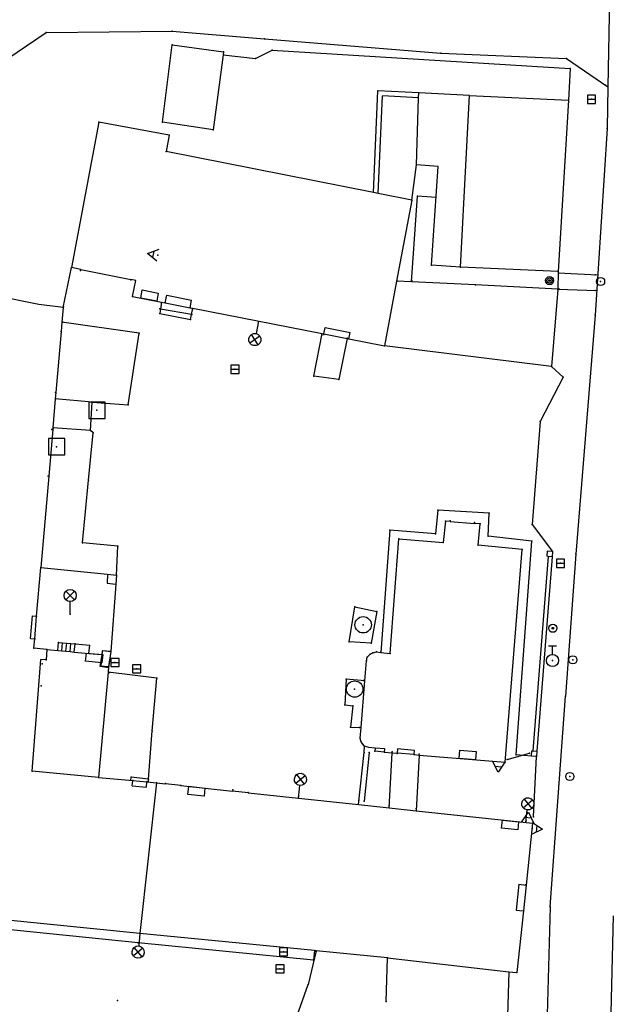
# Model space of a CAD drawing. Extents: x -607874 to -607650, y -1001577 to -1001207.
# Tile 3 of 12: x -607794 to -607758, y -1001547 to -1001487. Entities that reach past the tile are written whole.
import ezdxf

# ---------------------------------------------------------------- set-up
doc = ezdxf.new("R2010")
doc.units = 0
doc.header["$MEASUREMENT"] = 0
doc.layers.add('polohopis', color=7, linetype='CONTINUOUS')

msp = doc.modelspace()

# ---------------------------------------------------------------- linework, layer by layer
at = {"layer": 'polohopis'}
for p, q in [((-607758.286, -1001484.495), (-607758.396, -1001490.809)), ((-607798.57, -1001491.42), (-607792.74, -1001487.49)), ((-607792.74, -1001487.49), (-607785.04, -1001487.41)), ((-607785.04, -1001487.41), (-607779.39, -1001487.88)), ((-607779.39, -1001487.88), (-607768.61, -1001488.75)), ((-607785.63, -1001492.97), (-607785.04, -1001488.24)), ((-607785.04, -1001488.24), (-607781.9, -1001488.67)), ((-607781.925, -1001488.858), (-607782.53, -1001493.44)), ((-607781.9, -1001488.67), (-607781.925, -1001488.858)), ((-607781.925, -1001488.858), (-607779.94, -1001489.07)), ((-607779.94, -1001489.07), (-607778.92, -1001488.57)), ((-607778.92, -1001488.57), (-607760.71, -1001489.69)), ((-607768.61, -1001488.75), (-607760.92, -1001489.07)), ((-607760.92, -1001489.07), (-607758.396, -1001490.809)), ((-607760.71, -1001489.69), (-607760.81, -1001491.62)), ((-607758.396, -1001490.809), (-607758.44, -1001493.35)), ((-607772.734, -1001497.273), (-607772.46, -1001491.05)), ((-607769.96, -1001491.18), (-607772.46, -1001491.05)), ((-607772.436, -1001497.332), (-607772.173, -1001491.366)), ((-607769.969, -1001491.48), (-607772.173, -1001491.366)), ((-607770.088, -1001495.585), (-607769.969, -1001491.48)), ((-607769.969, -1001491.48), (-607769.96, -1001491.18)), ((-607766.864, -1001491.329), (-607769.96, -1001491.18)), ((-607767.41, -1001501.83), (-607766.864, -1001491.329)), ((-607766.864, -1001491.329), (-607760.81, -1001491.62)), ((-607760.81, -1001491.62), (-607761.43, -1001502.09)), ((-607759.65, -1001491.57), (-607759.15, -1001491.57)), ((-607789.52, -1001492.96), (-607791.19, -1001501.86)), ((-607785.22, -1001493.77), (-607789.52, -1001492.96)), ((-607782.53, -1001493.44), (-607785.63, -1001492.97)), ((-607785.22, -1001493.77), (-607785.4, -1001494.76)), ((-607758.44, -1001493.35), (-607759.18, -1001504.77)), ((-607772.734, -1001497.273), (-607785.4, -1001494.76)), ((-607770.38, -1001497.74), (-607770.088, -1001495.585)), ((-607768.771, -1001495.674), (-607770.088, -1001495.585)), ((-607769.18, -1001501.71), (-607768.771, -1001495.674)), ((-607772.436, -1001497.332), (-607772.734, -1001497.273)), ((-607770.38, -1001497.74), (-607772.436, -1001497.332)), ((-607770.394, -1001502.723), (-607770.04, -1001497.49)), ((-607768.899, -1001497.567), (-607770.04, -1001497.49)), ((-607770.38, -1001497.74), (-607771.312, -1001502.679)), ((-607786.553, -1001500.989), (-607785.838, -1001500.722)), ((-607785.982, -1001501.458), (-607786.553, -1001500.989)), ((-607786.168, -1001500.846), (-607786.245, -1001501.241)), ((-607767.41, -1001501.83), (-607769.18, -1001501.71)), ((-607791.71, -1001504.29), (-607791.19, -1001501.86)), ((-607790.636, -1001501.97), (-607791.19, -1001501.86)), ((-607790.636, -1001501.97), (-607787.564, -1001502.58)), ((-607761.43, -1001502.09), (-607767.41, -1001501.83)), ((-607761.43, -1001502.09), (-607761.46, -1001503.2)), ((-607761.432, -1001502.169), (-607759.02, -1001502.298)), ((-607793.202, -1001504.111), (-607800, -1001502.73)), ((-607787.267, -1001502.639), (-607787.564, -1001502.58)), ((-607787.46, -1001503.62), (-607787.267, -1001502.639)), ((-607771.312, -1001502.679), (-607772.06, -1001506.64)), ((-607770.394, -1001502.723), (-607771.312, -1001502.679)), ((-607766.48, -1001502.91), (-607770.394, -1001502.723)), ((-607761.459, -1001503.167), (-607766.48, -1001502.91)), ((-607786.966, -1001503.717), (-607786.87, -1001503.226)), ((-607786.87, -1001503.226), (-607785.888, -1001503.419)), ((-607785.888, -1001503.419), (-607785.986, -1001503.91)), ((-607761.46, -1001503.2), (-607761.84, -1001507.9)), ((-607761.459, -1001503.167), (-607759.082, -1001503.253)), ((-607791.71, -1001504.29), (-607793.202, -1001504.111)), ((-607787.46, -1001503.62), (-607785.684, -1001503.969)), ((-607785.986, -1001503.91), (-607786.966, -1001503.717)), ((-607785.684, -1001503.969), (-607785.748, -1001504.389)), ((-607785.684, -1001503.969), (-607785.462, -1001504.012)), ((-607785.462, -1001504.012), (-607785.372, -1001503.551)), ((-607785.462, -1001504.012), (-607783.95, -1001504.308)), ((-607785.372, -1001503.551), (-607783.86, -1001503.847)), ((-607783.95, -1001504.308), (-607783.86, -1001503.847)), ((-607791.71, -1001504.29), (-607791.787, -1001505.192)), ((-607785.748, -1001504.389), (-607785.79, -1001504.66)), ((-607785.79, -1001504.66), (-607783.93, -1001505.03)), ((-607783.862, -1001504.726), (-607785.748, -1001504.389)), ((-607783.95, -1001504.308), (-607783.777, -1001504.342)), ((-607783.93, -1001505.03), (-607783.862, -1001504.726)), ((-607783.862, -1001504.726), (-607783.777, -1001504.342)), ((-607783.777, -1001504.342), (-607775.871, -1001505.892)), ((-607791.787, -1001505.192), (-607791.837, -1001505.77)), ((-607787.07, -1001505.86), (-607791.787, -1001505.192)), ((-607779.764, -1001505.129), (-607779.913, -1001505.89)), ((-607759.18, -1001504.77), (-607760.35, -1001519.37)), ((-607791.837, -1001505.77), (-607792.156, -1001509.501)), ((-607787.73, -1001510.24), (-607787.07, -1001505.86)), ((-607779.776, -1001506.569), (-607780.194, -1001505.946)), ((-607776.38, -1001508.5), (-607775.871, -1001505.892)), ((-607775.871, -1001505.892), (-607775.765, -1001505.913)), ((-607775.765, -1001505.913), (-607775.688, -1001505.52)), ((-607775.765, -1001505.913), (-607774.333, -1001506.194)), ((-607775.688, -1001505.52), (-607774.163, -1001505.819)), ((-607774.24, -1001506.212), (-607774.163, -1001505.819)), ((-607779.674, -1001506.048), (-607780.296, -1001506.467)), ((-607774.333, -1001506.194), (-607774.84, -1001508.7)), ((-607774.333, -1001506.194), (-607774.24, -1001506.212)), ((-607774.24, -1001506.212), (-607772.06, -1001506.64)), ((-607761.84, -1001507.9), (-607772.06, -1001506.64)), ((-607781.45, -1001508.07), (-607780.95, -1001508.07)), ((-607761.84, -1001507.9), (-607761.13, -1001508.55)), ((-607774.84, -1001508.7), (-607776.38, -1001508.5)), ((-607761.13, -1001508.55), (-607762.53, -1001511.27)), ((-607792.156, -1001509.501), (-607792.189, -1001509.888)), ((-607792.189, -1001509.888), (-607792.34, -1001511.646)), ((-607789.94, -1001510.08), (-607792.189, -1001509.888)), ((-607790.04, -1001511.82), (-607789.94, -1001510.08)), ((-607789.94, -1001510.08), (-607787.73, -1001510.24)), ((-607762.53, -1001511.27), (-607763.03, -1001517.56)), ((-607792.349, -1001511.754), (-607792.593, -1001514.612)), ((-607792.34, -1001511.646), (-607792.349, -1001511.754)), ((-607790.04, -1001511.82), (-607792.34, -1001511.646)), ((-607790.15, -1001514.85), (-607789.88, -1001511.95)), ((-607789.88, -1001511.95), (-607790.04, -1001511.82)), ((-607792.593, -1001514.612), (-607793.07, -1001520.19)), ((-607790.52, -1001518.68), (-607790.15, -1001514.85)), ((-607768.8, -1001516.69), (-607768.94, -1001518.12)), ((-607765.65, -1001516.86), (-607768.8, -1001516.69)), ((-607768.33, -1001517.36), (-607768.47, -1001518.65)), ((-607768.043, -1001517.381), (-607768.33, -1001517.36)), ((-607768.043, -1001517.381), (-607766.554, -1001517.493)), ((-607765.72, -1001518.27), (-607765.65, -1001516.86)), ((-607771.72, -1001517.9), (-607772.283, -1001525.375)), ((-607768.94, -1001518.12), (-607771.72, -1001517.9)), ((-607766.2, -1001517.52), (-607766.554, -1001517.493)), ((-607766.33, -1001518.83), (-607766.2, -1001517.52)), ((-607763.03, -1001517.56), (-607761.78, -1001519.21)), ((-607771.7, -1001525.45), (-607771.17, -1001518.44)), ((-607771.17, -1001518.44), (-607768.47, -1001518.65)), ((-607763.05, -1001518.58), (-607765.72, -1001518.27)), ((-607764, -1001531.64), (-607763.05, -1001518.58)), ((-607788.36, -1001518.89), (-607790.52, -1001518.68)), ((-607788.45, -1001520.66), (-607788.36, -1001518.89)), ((-607763.64, -1001519.08), (-607766.33, -1001518.83)), ((-607764.68, -1001532.09), (-607763.64, -1001519.08)), ((-607762.099, -1001519.185), (-607762.124, -1001519.504)), ((-607761.78, -1001519.21), (-607762.099, -1001519.185)), ((-607762.054, -1001519.509), (-607762.982, -1001531.397)), ((-607761.805, -1001519.529), (-607762.733, -1001531.41)), ((-607762.054, -1001519.509), (-607762.124, -1001519.504)), ((-607761.805, -1001519.529), (-607762.054, -1001519.509)), ((-607761.78, -1001519.21), (-607761.805, -1001519.529)), ((-607760.35, -1001519.37), (-607760.99, -1001528.05)), ((-607793.336, -1001523.169), (-607793.07, -1001520.19)), ((-607793.07, -1001520.19), (-607788.987, -1001520.605)), ((-607761.54, -1001519.93), (-607761.04, -1001519.93)), ((-607788.987, -1001520.605), (-607789.026, -1001521.144)), ((-607788.987, -1001520.605), (-607788.45, -1001520.66)), ((-607788.45, -1001520.66), (-607788.489, -1001521.199)), ((-607789.026, -1001521.144), (-607788.489, -1001521.199)), ((-607788.489, -1001521.199), (-607788.79, -1001525.33)), ((-607791.545, -1001521.635), (-607791.015, -1001522.165)), ((-607791.545, -1001522.165), (-607791.015, -1001521.635)), ((-607791.28, -1001523.05), (-607791.28, -1001522.275)), ((-607774.22, -1001524.74), (-607773.86, -1001522.6)), ((-607773.86, -1001522.6), (-607772.53, -1001522.87)), ((-607793.699, -1001524.518), (-607793.579, -1001523.148)), ((-607793.579, -1001523.148), (-607793.33, -1001523.17)), ((-607793.45, -1001524.54), (-607793.33, -1001523.17)), ((-607772.53, -1001522.87), (-607772.87, -1001524.82)), ((-607793.699, -1001524.518), (-607793.45, -1001524.54)), ((-607793.51, -1001525.11), (-607793.45, -1001524.54)), ((-607792.71, -1001525.2), (-607793.51, -1001525.11)), ((-607792.71, -1001525.2), (-607792.75, -1001525.83)), ((-607792.71, -1001525.2), (-607792.034, -1001525.262)), ((-607792.034, -1001525.262), (-607791.99, -1001524.78)), ((-607791.99, -1001524.78), (-607791.74, -1001524.797)), ((-607791.785, -1001525.285), (-607791.74, -1001524.797)), ((-607791.74, -1001524.797), (-607791.491, -1001524.814)), ((-607791.536, -1001525.308), (-607791.491, -1001524.814)), ((-607791.491, -1001524.814), (-607791.242, -1001524.832)), ((-607791.287, -1001525.331), (-607791.242, -1001524.832)), ((-607791.242, -1001524.832), (-607790.98, -1001524.85)), ((-607791.027, -1001525.355), (-607790.98, -1001524.85)), ((-607790.98, -1001524.85), (-607790.084, -1001524.933)), ((-607790.131, -1001525.438), (-607790.084, -1001524.933)), ((-607772.87, -1001524.82), (-607774.22, -1001524.74)), ((-607762.03, -1001524.97), (-607761.53, -1001524.97)), ((-607761.78, -1001525.495), (-607761.78, -1001524.97)), ((-607793.09, -1001526.072), (-607793.069, -1001525.81)), ((-607792.75, -1001525.83), (-607793.069, -1001525.81)), ((-607792.034, -1001525.262), (-607791.785, -1001525.285)), ((-607791.785, -1001525.285), (-607791.536, -1001525.308)), ((-607791.536, -1001525.308), (-607791.287, -1001525.331)), ((-607791.287, -1001525.331), (-607791.027, -1001525.355)), ((-607791.027, -1001525.355), (-607790.131, -1001525.438)), ((-607790.334, -1001525.921), (-607790.289, -1001525.423)), ((-607790.289, -1001525.423), (-607789.292, -1001525.515)), ((-607790.131, -1001525.438), (-607789.345, -1001525.51)), ((-607789.436, -1001526.242), (-607789.284, -1001525.253)), ((-607789.345, -1001525.51), (-607789.396, -1001526.206)), ((-607789.329, -1001525.291), (-607789.345, -1001525.51)), ((-607789.292, -1001525.515), (-607789.339, -1001526.013)), ((-607788.79, -1001525.33), (-607789.329, -1001525.291)), ((-607789.284, -1001525.253), (-607788.79, -1001525.33)), ((-607788.79, -1001525.33), (-607788.942, -1001526.317)), ((-607788.79, -1001525.33), (-607788.93, -1001526.24)), ((-607773.16, -1001525.9), (-607773.11, -1001525.66)), ((-607773.11, -1001525.66), (-607772.94, -1001525.48)), ((-607772.94, -1001525.48), (-607772.77, -1001525.4)), ((-607772.77, -1001525.4), (-607772.55, -1001525.34)), ((-607772.55, -1001525.34), (-607772.283, -1001525.375)), ((-607772.283, -1001525.375), (-607771.7, -1001525.45)), ((-607793.196, -1001527.408), (-607793.09, -1001526.072)), ((-607789.339, -1001526.013), (-607790.334, -1001525.921)), ((-607788.942, -1001526.317), (-607789.436, -1001526.242)), ((-607789.396, -1001526.206), (-607788.93, -1001526.24)), ((-607788.93, -1001526.24), (-607788.962, -1001526.59)), ((-607788.79, -1001525.99), (-607788.29, -1001525.99)), ((-607787.46, -1001526.38), (-607786.96, -1001526.38)), ((-607773.257, -1001527.105), (-607773.16, -1001525.9)), ((-607788.962, -1001526.59), (-607789.551, -1001533.014)), ((-607785.97, -1001526.95), (-607788.962, -1001526.59)), ((-607786.27, -1001530.17), (-607785.97, -1001526.95)), ((-607774.4, -1001527.02), (-607774.49, -1001528.59)), ((-607773.257, -1001527.105), (-607774.4, -1001527.02)), ((-607793.61, -1001532.63), (-607793.196, -1001527.408)), ((-607773.488, -1001529.973), (-607773.257, -1001527.105)), ((-607761.92, -1001540.92), (-607760.99, -1001528.05)), ((-607774.49, -1001528.59), (-607774, -1001528.64)), ((-607774, -1001528.64), (-607774.14, -1001529.95)), ((-607774.14, -1001529.95), (-607773.488, -1001529.973)), ((-607773.54, -1001530.62), (-607773.488, -1001529.973)), ((-607786.48, -1001533.12), (-607786.27, -1001530.17)), ((-607773.5, -1001530.8), (-607773.54, -1001530.62)), ((-607773.41, -1001530.96), (-607773.5, -1001530.8)), ((-607773.27, -1001531.1), (-607773.41, -1001530.96)), ((-607773.3, -1001531.49), (-607773.27, -1001531.1)), ((-607773.022, -1001531.187), (-607773.27, -1001531.1)), ((-607772.623, -1001531.221), (-607773.022, -1001531.187)), ((-607772.623, -1001531.221), (-607772.64, -1001531.42)), ((-607772.043, -1001531.271), (-607772.623, -1001531.221)), ((-607773.649, -1001534.677), (-607773.3, -1001531.49)), ((-607773, -1001531.5), (-607773.3, -1001534.47)), ((-607772.06, -1001531.47), (-607772.64, -1001531.42)), ((-607772.06, -1001531.47), (-607772.043, -1001531.271)), ((-607772.06, -1001531.47), (-607771.593, -1001531.509)), ((-607771.776, -1001534.878), (-607771.593, -1001531.509)), ((-607771.593, -1001531.509), (-607771.289, -1001531.535)), ((-607771.267, -1001531.276), (-607771.289, -1001531.535)), ((-607770.25, -1001531.622), (-607771.289, -1001531.535)), ((-607770.228, -1001531.363), (-607771.267, -1001531.276)), ((-607770.25, -1001531.622), (-607770.228, -1001531.363)), ((-607770.25, -1001531.622), (-607769.933, -1001531.649)), ((-607769.933, -1001531.649), (-607770.117, -1001535.056)), ((-607769.933, -1001531.649), (-607764.68, -1001532.09)), ((-607767.489, -1001531.854), (-607767.446, -1001531.356)), ((-607767.446, -1001531.356), (-607766.451, -1001531.44)), ((-607766.451, -1001531.44), (-607766.492, -1001531.938)), ((-607764.55, -1001531.93), (-607763.19, -1001531.53)), ((-607763.07, -1001531.713), (-607764, -1001531.64)), ((-607763.07, -1001531.713), (-607763.053, -1001531.393)), ((-607762.75, -1001531.73), (-607763.07, -1001531.713)), ((-607763.053, -1001531.393), (-607762.982, -1001531.397)), ((-607762.982, -1001531.397), (-607762.733, -1001531.41)), ((-607762.95, -1001535.42), (-607762.75, -1001531.73)), ((-607762.733, -1001531.41), (-607762.75, -1001531.73)), ((-607766.492, -1001531.938), (-607767.489, -1001531.854)), ((-607765.108, -1001532.707), (-607765.453, -1001532.026)), ((-607765.293, -1001532.34), (-607764.892, -1001532.374)), ((-607764.705, -1001532.088), (-607765.108, -1001532.707)), ((-607789.551, -1001533.014), (-607793.61, -1001532.63)), ((-607789.551, -1001533.014), (-607787.45, -1001533.213)), ((-607787.569, -1001533.202), (-607787.55, -1001533)), ((-607786.48, -1001533.12), (-607787.55, -1001533)), ((-607777.488, -1001533.374), (-607776.904, -1001532.903)), ((-607777.431, -1001532.847), (-607776.961, -1001533.43)), ((-607787.48, -1001533.532), (-607787.45, -1001533.213)), ((-607787.48, -1001533.532), (-607786.62, -1001533.613)), ((-607787.45, -1001533.213), (-607786.59, -1001533.294)), ((-607786, -1001533.35), (-607787.01, -1001542.55)), ((-607786.62, -1001533.613), (-607786.59, -1001533.294)), ((-607786.59, -1001533.294), (-607786, -1001533.35)), ((-607786.497, -1001533.303), (-607786.48, -1001533.12)), ((-607786, -1001533.35), (-607785.452, -1001533.408)), ((-607784.509, -1001533.51), (-607785.452, -1001533.408)), ((-607784.509, -1001533.51), (-607781.349, -1001533.849)), ((-607784.083, -1001534.059), (-607784.03, -1001533.562)), ((-607784.03, -1001533.562), (-607783.035, -1001533.669)), ((-607777.319, -1001534.282), (-607777.236, -1001533.511)), ((-607783.09, -1001534.166), (-607784.083, -1001534.059)), ((-607783.035, -1001533.669), (-607783.09, -1001534.166)), ((-607780.402, -1001533.951), (-607781.349, -1001533.849)), ((-607780.402, -1001533.951), (-607773.649, -1001534.677)), ((-607773.649, -1001534.677), (-607771.776, -1001534.878)), ((-607763.579, -1001534.868), (-607762.995, -1001534.397)), ((-607763.522, -1001534.341), (-607763.052, -1001534.924)), ((-607771.776, -1001534.878), (-607770.117, -1001535.056)), ((-607770.117, -1001535.056), (-607763, -1001535.82)), ((-607763.671, -1001535.748), (-607763.253, -1001535.139)), ((-607763.41, -1001535.776), (-607763.327, -1001535.005)), ((-607763.253, -1001535.139), (-607762.925, -1001535.828)), ((-607764.9, -1001536.119), (-607764.847, -1001535.622)), ((-607764.847, -1001535.622), (-607763.852, -1001535.729)), ((-607763.852, -1001535.729), (-607763.907, -1001536.226)), ((-607763.077, -1001535.51), (-607763.478, -1001535.467)), ((-607763, -1001535.82), (-607763.396, -1001539.595)), ((-607762.995, -1001535.767), (-607762.385, -1001536.183)), ((-607762.755, -1001536.36), (-607762.713, -1001535.959)), ((-607763.907, -1001536.226), (-607764.9, -1001536.119)), ((-607762.385, -1001536.183), (-607763.073, -1001536.513)), ((-607763.843, -1001539.548), (-607764.01, -1001541.122)), ((-607763.843, -1001539.548), (-607763.396, -1001539.595)), ((-607763.396, -1001539.595), (-607763.563, -1001541.169)), ((-607787.01, -1001542.55), (-607804.55, -1001540.82)), ((-607787.12, -1001543.13), (-607804.2, -1001541.37)), ((-607764.01, -1001541.122), (-607763.563, -1001541.169)), ((-607763.563, -1001541.169), (-607763.96, -1001544.95)), ((-607761.92, -1001540.92), (-607762.31, -1001554.9)), ((-607758.08, -1001541.47), (-607758.4, -1001554.94)), ((-607787.01, -1001542.55), (-607787.086, -1001543.321)), ((-607776.333, -1001543.602), (-607787.01, -1001542.55)), ((-607776.39, -1001544.18), (-607787.12, -1001543.13)), ((-607786.833, -1001543.457), (-607787.413, -1001543.932)), ((-607786.885, -1001543.984), (-607787.361, -1001543.405)), ((-607778.48, -1001543.68), (-607777.98, -1001543.68)), ((-607776.229, -1001543.612), (-607776.72, -1001545.68)), ((-607776.333, -1001543.602), (-607776.39, -1001544.18)), ((-607776.229, -1001543.612), (-607776.333, -1001543.602)), ((-607771.88, -1001544.04), (-607776.229, -1001543.612)), ((-607771.96, -1001546.71), (-607771.88, -1001544.04)), ((-607771.88, -1001544.04), (-607764.457, -1001544.893)), ((-607778.7, -1001544.72), (-607778.2, -1001544.72)), ((-607764.457, -1001544.893), (-607764.61, -1001549.913)), ((-607764.457, -1001544.893), (-607763.96, -1001544.95)), ((-607778.08, -1001549.47), (-607776.72, -1001545.68)), ((-607788.4, -1001546.66), (-607788.38, -1001546.66)), ((-607788.39, -1001546.645), (-607788.39, -1001546.66)), ((-607788.39, -1001546.675), (-607788.39, -1001546.66))]:
    msp.add_line(p, q, dxfattribs=at)
for points in [[(-607759.65, -1001491.82), (-607759.15, -1001491.82), (-607759.15, -1001491.32), (-607759.65, -1001491.32)], [(-607781.45, -1001508.32), (-607780.95, -1001508.32), (-607780.95, -1001507.82), (-607781.45, -1001507.82)], [(-607790.14, -1001511.08), (-607789.14, -1001511.08), (-607789.14, -1001510.08), (-607790.14, -1001510.08)], [(-607792.61, -1001513.31), (-607791.61, -1001513.31), (-607791.61, -1001512.31), (-607792.61, -1001512.31)], [(-607761.54, -1001520.18), (-607761.04, -1001520.18), (-607761.04, -1001519.68), (-607761.54, -1001519.68)], [(-607788.79, -1001526.24), (-607788.29, -1001526.24), (-607788.29, -1001525.74), (-607788.79, -1001525.74)], [(-607787.46, -1001526.63), (-607786.96, -1001526.63), (-607786.96, -1001526.13), (-607787.46, -1001526.13)], [(-607778.48, -1001543.93), (-607777.98, -1001543.93), (-607777.98, -1001543.43), (-607778.48, -1001543.43)], [(-607778.7, -1001544.97), (-607778.2, -1001544.97), (-607778.2, -1001544.47), (-607778.7, -1001544.47)]]:
    msp.add_lwpolyline(points, close=True, dxfattribs=at)
for centre, radius in [((-607761.96, -1001502.65), 0.25), ((-607761.96, -1001502.65), 0.158), ((-607761.96, -1001502.65), 0.05), ((-607758.84, -1001502.71), 0.25), ((-607791.28, -1001521.9), 0.375), ((-607773.36, -1001523.69), 0.5), ((-607761.76, -1001523.9), 0.25), ((-607761.76, -1001523.9), 0.05), ((-607761.78, -1001525.87), 0.375), ((-607760.54, -1001525.83), 0.25), ((-607773.88, -1001527.62), 0.5), ((-607760.72, -1001532.96), 0.25)]:
    msp.add_circle(centre, radius, dxfattribs=at)
for centre, major_axis, start_param, end_param in [((-607779.985, -1001506.258), (-0.265, 0.265), 0.591798, 6.874983), ((-607777.196, -1001533.139), (0.265, 0.265), 5.39069, 11.673875), ((-607763.287, -1001534.633), (0.265, 0.265), 5.390849, 11.674034), ((-607787.123, -1001543.694), (-0.265, 0.265), 0.687083, 6.970268)]:
    msp.add_ellipse(centre, major_axis=major_axis, ratio=1, start_param=start_param, end_param=end_param, dxfattribs=at)
for p in [(-607792.74, -1001487.49), (-607785.04, -1001487.41), (-607779.39, -1001487.88), (-607785.04, -1001488.24), (-607781.91, -1001488.86), (-607781.9, -1001488.67), (-607779.94, -1001489.07), (-607778.92, -1001488.57), (-607768.61, -1001488.75), (-607760.92, -1001489.07), (-607760.71, -1001489.69), (-607758.54, -1001490.71), (-607772.46, -1001491.05), (-607769.96, -1001491.18), (-607760.81, -1001491.62), (-607759.4, -1001491.57), (-607789.52, -1001492.96), (-607785.63, -1001492.97), (-607785.22, -1001493.77), (-607782.53, -1001493.44), (-607758.44, -1001493.35), (-607785.4, -1001494.76), (-607770.04, -1001497.49), (-607770.38, -1001497.74), (-607785.91, -1001501.09), (-607769.18, -1001501.71), (-607791.19, -1001501.86), (-607790.65, -1001502.04), (-607767.41, -1001501.83), (-607761.43, -1001502.09), (-607761.42, -1001502.17), (-607759.17, -1001502.29), (-607787.57, -1001502.61), (-607771.29, -1001502.68), (-607770.39, -1001502.67), (-607766.48, -1001502.91), (-607761.96, -1001502.65), (-607758.84, -1001502.71), (-607761.46, -1001503.2), (-607761.38, -1001503.17), (-607759.17, -1001503.25), (-607787.46, -1001503.62), (-607785.69, -1001504.01), (-607785.46, -1001504), (-607791.71, -1001504.29), (-607791.68, -1001504.23), (-607785.8, -1001504.38), (-607785.79, -1001504.66), (-607783.95, -1001504.31), (-607783.84, -1001504.73), (-607783.79, -1001504.4), (-607791.73, -1001505.2), (-607783.93, -1001505.03), (-607779.77, -1001505.16), (-607759.18, -1001504.77), (-607791.84, -1001505.77), (-607787.07, -1001505.86), (-607775.77, -1001505.94), (-607775.89, -1001505.99), (-607774.33, -1001506.18), (-607774.24, -1001506.21), (-607772.06, -1001506.64), (-607781.2, -1001508.07), (-607761.84, -1001507.9), (-607776.38, -1001508.5), (-607774.84, -1001508.7), (-607761.13, -1001508.55), (-607792.17, -1001509.5), (-607792.17, -1001509.89), (-607789.94, -1001510.08), (-607789.64, -1001510.58), (-607787.73, -1001510.24), (-607762.53, -1001511.27), (-607792.4, -1001511.75), (-607792.29, -1001511.65), (-607790.04, -1001511.82), (-607789.88, -1001511.95), (-607792.11, -1001512.81), (-607792.62, -1001514.61), (-607790.15, -1001514.85), (-607768.8, -1001516.69), (-607768.33, -1001517.36), (-607768.04, -1001517.34), (-607765.65, -1001516.86), (-607771.72, -1001517.9), (-607766.55, -1001517.44), (-607766.2, -1001517.52), (-607763.03, -1001517.56), (-607771.17, -1001518.44), (-607768.94, -1001518.12), (-607765.72, -1001518.27), (-607763.05, -1001518.58), (-607790.52, -1001518.68), (-607788.36, -1001518.89), (-607768.47, -1001518.65), (-607766.33, -1001518.83), (-607763.64, -1001519.08), (-607761.78, -1001519.21), (-607760.35, -1001519.37), (-607793.07, -1001520.19), (-607761.29, -1001519.93), (-607788.45, -1001520.66), (-607773.86, -1001522.6), (-607793.33, -1001523.17), (-607791.28, -1001523.05), (-607772.53, -1001522.87), (-607773.36, -1001523.69), (-607761.76, -1001523.9), (-607793.45, -1001524.54), (-607793.51, -1001525.11), (-607792.71, -1001525.2), (-607791.99, -1001524.78), (-607790.98, -1001524.85), (-607774.22, -1001524.74), (-607772.87, -1001524.82), (-607788.79, -1001525.33), (-607773.11, -1001525.66), (-607772.94, -1001525.48), (-607772.77, -1001525.4), (-607772.55, -1001525.34), (-607772.28, -1001525.34), (-607771.7, -1001525.45), (-607792.99, -1001526.08), (-607792.75, -1001525.83), (-607788.93, -1001526.24), (-607788.54, -1001525.99), (-607787.21, -1001526.38), (-607773.16, -1001525.9), (-607761.78, -1001525.87), (-607760.54, -1001525.83), (-607788.88, -1001526.6), (-607785.97, -1001526.95), (-607774.4, -1001527.02), (-607793.05, -1001527.42), (-607773.88, -1001527.62), (-607773.33, -1001527.1), (-607760.99, -1001528.05), (-607774.49, -1001528.59), (-607774, -1001528.64), (-607774.14, -1001529.95), (-607773.58, -1001529.97), (-607786.27, -1001530.17), (-607773.54, -1001530.62), (-607773.5, -1001530.8), (-607773.41, -1001530.96), (-607773.27, -1001531.1), (-607773.3, -1001531.49), (-607773, -1001531.5), (-607772.64, -1001531.42), (-607772.06, -1001531.47), (-607771.59, -1001531.46), (-607771.29, -1001531.55), (-607770.25, -1001531.62), (-607769.93, -1001531.59), (-607764, -1001531.64), (-607763.19, -1001531.53), (-607762.75, -1001531.73), (-607764.68, -1001532.09), (-607764.55, -1001531.93), (-607793.61, -1001532.63), (-607789.55, -1001533), (-607787.55, -1001533), (-607760.72, -1001532.96), (-607787.45, -1001533.21), (-607786.59, -1001533.29), (-607786.48, -1001533.12), (-607786, -1001533.35), (-607785.45, -1001533.39), (-607784.51, -1001533.52), (-607781.34, -1001533.77), (-607780.4, -1001533.93), (-607777.31, -1001534.2), (-607773.62, -1001534.41), (-607773.3, -1001534.47), (-607771.77, -1001534.76), (-607770.11, -1001534.92), (-607762.95, -1001535.42), (-607763.4, -1001535.68), (-607763, -1001535.82), (-607763.03, -1001536.14), (-607763.44, -1001539.59), (-607763.55, -1001541.17), (-607761.92, -1001540.92), (-607787.01, -1001542.55), (-607787.12, -1001543.13), (-607778.23, -1001543.68), (-607776.24, -1001543.66), (-607776.39, -1001544.18), (-607771.88, -1001544.04), (-607778.45, -1001544.72), (-607763.96, -1001544.95), (-607776.72, -1001545.68), (-607788.39, -1001546.66), (-607771.96, -1001546.71)]:
    msp.add_point(p, dxfattribs=at)

doc.saveas('drawing.dxf')
